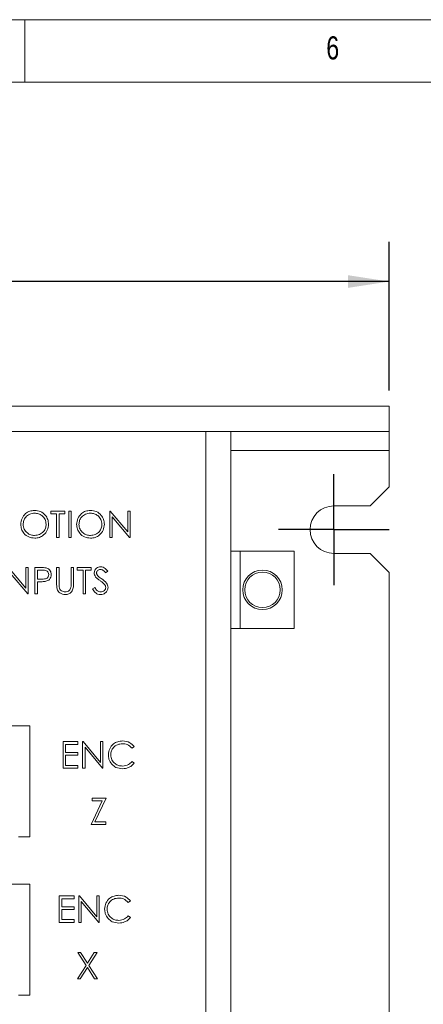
# Model space of a CAD drawing. Header units: inches. Extents: x 0.2 to 16.3, y 0.2 to 11.5.
# Tile 63 of 73: x 10.2 to 11.5, y 8.4 to 11.5. Entities that reach past the tile are written whole.
import ezdxf

# ---------------------------------------------------------------- set-up
doc = ezdxf.new("R2010")
doc.units = ezdxf.units.IN
doc.header["$MEASUREMENT"] = 0
doc.layers.add('FORMAT', color=7, linetype='Continuous')
doc.styles.add('SLDTEXTSTYLE0', font='TXT', dxfattribs={"width": 0.75})
doc.dimstyles.new('SLDDIMSTYLE0', dxfattribs={"dimtxt": 0.125, "dimasz": 0.13, "dimexe": 0, "dimexo": 0.0625, "dimgap": 0.03125, "dimtad": 2, "dimdec": 3, "dimzin": 4, "dimdsep": 46, "dimtxsty": 'Standard', "dimsah": 1, "dimcen": 0.09, "dimadec": 0, "dimazin": 0, "dimtfac": 1, "dimtdec": 3, "dimtofl": 0, "dimtmove": 0, "dimatfit": 3, "dimfxl": 1, "dimtolj": 1, "dimtzin": 12, "dimarcsym": 0})

# ---------------------------------------------------------------- blocks, each defined once
blk = doc.blocks.new('*D3')
at = {"layer": 'FORMAT'}
for p, q in [((6.3864, 10.3253), (6.3864, 10.794)), ((11.3864, 10.3253), (11.3864, 10.794)), ((11.3864, 10.669), (6.3864, 10.669))]:
    blk.add_line(p, q, dxfattribs=at)
for points in [[(6.3864, 10.669), (6.5164, 10.649), (6.5164, 10.689)], [(11.3864, 10.669), (11.2564, 10.689), (11.2564, 10.649)]]:
    blk.add_solid(points, dxfattribs=at)
at = {"layer": 'FORMAT', "insert": (8.6786, 10.8302), "char_height": 0.125, "attachment_point": 1, "style": 'SLDTEXTSTYLE0'}
blk.add_mtext('5.000', dxfattribs=at)
blk = doc.blocks.new('SW_CENTERMARKSYMBOL_1')
at = {"layer": 'FORMAT', "color": 0}
for p, q in [((0, 0.1), (0, 0.175)), ((0, 0), (0, 0.1)), ((-0.1, 0), (-0.175, 0)), ((0, 0), (-0.1, 0)), ((0, 0), (0, -0.1)), ((0, 0), (0.1, 0)), ((0.1, 0), (0.175, 0)), ((0, -0.1), (0, -0.175))]:
    blk.add_line(p, q, dxfattribs=at)

msp = doc.modelspace()

# ---------------------------------------------------------------- linework, layer by layer
at = {"color": 7, "linetype": 'Continuous', "lineweight": 0}
for p, q in [((16.3386, 11.4961), (0.1969, 11.4961)), ((10.2362, 11.2992), (10.2362, 11.4961)), ((16.1417, 11.2992), (0.3937, 11.2992))]:
    msp.add_line(p, q, dxfattribs=at)
at = {"color": 7, "linetype": 'Continuous', "lineweight": 15}
for p, q in [((11.3864, 10.2753), (6.3864, 10.2753)), ((11.2114, 10.2753), (11.1364, 10.2753)), ((11.3264, 10.2753), (11.2114, 10.2753)), ((11.3864, 10.2753), (11.3264, 10.2753)), ((11.3864, 10.2753), (11.3864, 10.1953)), ((11.3864, 10.1953), (6.3864, 10.1953)), ((10.8074, 6.2793), (10.8074, 10.1953)), ((10.8864, 10.1953), (10.8864, 6.2793)), ((11.2114, 10.1953), (11.1364, 10.1953)), ((11.3264, 10.1953), (11.2114, 10.1953)), ((11.3864, 10.1953), (11.3264, 10.1953)), ((11.3864, 10.1353), (11.3864, 10.1953)), ((11.3864, 10.1353), (10.8864, 10.1353)), ((11.3864, 10.0203), (11.3864, 10.1353)), ((11.3264, 9.9603), (11.3864, 10.0203)), ((11.2114, 9.9603), (11.3264, 9.9603)), ((10.3182, 9.944), (10.362, 9.944)), ((10.3182, 9.9354), (10.3182, 9.944)), ((10.3364, 9.9354), (10.3182, 9.9354)), ((10.3364, 9.8606), (10.3364, 9.9354)), ((10.3439, 9.9354), (10.3439, 9.8606)), ((10.362, 9.9354), (10.3439, 9.9354)), ((10.362, 9.944), (10.362, 9.9354)), ((10.3749, 9.944), (10.3823, 9.944)), ((10.3749, 9.8606), (10.3749, 9.944)), ((10.3823, 9.944), (10.3823, 9.8606)), ((10.5041, 9.944), (10.5057, 9.944)), ((10.5041, 9.8606), (10.5041, 9.944)), ((10.5057, 9.944), (10.5608, 9.8784)), ((10.5665, 9.8606), (10.5116, 9.9261)), ((10.5116, 9.9261), (10.5116, 9.8606)), ((10.5608, 9.944), (10.5682, 9.944)), ((10.5608, 9.8784), (10.5608, 9.944)), ((10.5682, 9.944), (10.5682, 9.8606)), ((10.3439, 9.8606), (10.3364, 9.8606)), ((10.3823, 9.8606), (10.3749, 9.8606)), ((10.5116, 9.8606), (10.5041, 9.8606)), ((10.5682, 9.8606), (10.5665, 9.8606)), ((10.9154, 9.8178), (10.8864, 9.8178)), ((11.0864, 9.8178), (10.9154, 9.8178)), ((10.9154, 9.5728), (10.9154, 9.8178)), ((11.0864, 9.5728), (11.0864, 9.8178)), ((11.3264, 9.8103), (11.2114, 9.8103)), ((11.3864, 9.7503), (11.3264, 9.8103)), ((10.1841, 9.7657), (10.2392, 9.7001)), ((10.2392, 9.7657), (10.2467, 9.7657)), ((10.2392, 9.7001), (10.2392, 9.7657)), ((10.2467, 9.7657), (10.2467, 9.6824)), ((10.268, 9.7657), (10.2844, 9.7657)), ((10.268, 9.6824), (10.268, 9.7657)), ((10.3364, 9.7657), (10.3439, 9.7657)), ((10.3364, 9.7154), (10.3364, 9.7657)), ((10.3439, 9.7657), (10.3439, 9.7158)), ((10.3823, 9.7657), (10.3898, 9.7657)), ((10.3823, 9.7158), (10.3823, 9.7657)), ((10.3898, 9.7657), (10.3898, 9.7154)), ((10.4016, 9.7657), (10.4454, 9.7657)), ((10.4016, 9.7572), (10.4016, 9.7657)), ((10.4454, 9.7657), (10.4454, 9.7572)), ((10.245, 9.6824), (10.19, 9.7478)), ((10.2755, 9.7572), (10.2755, 9.7294)), ((10.2907, 9.7572), (10.2755, 9.7572)), ((10.4197, 9.7572), (10.4016, 9.7572)), ((10.4197, 9.6824), (10.4197, 9.7572)), ((10.4272, 9.7572), (10.4272, 9.6824)), ((10.4454, 9.7572), (10.4272, 9.7572)), ((10.4977, 9.7537), (10.491, 9.7486)), ((11.3864, 6.7703), (11.3864, 9.7503)), ((10.2755, 9.7294), (10.2901, 9.7292)), ((10.2755, 9.7208), (10.2755, 9.6824)), ((10.2815, 9.7208), (10.2755, 9.7208)), ((10.2467, 9.6824), (10.245, 9.6824)), ((10.2755, 9.6824), (10.268, 9.6824)), ((10.4272, 9.6824), (10.4197, 9.6824)), ((10.4496, 9.6984), (10.4567, 9.7027)), ((10.8864, 9.5728), (10.9154, 9.5728)), ((10.9154, 9.5728), (11.0864, 9.5728)), ((7.5064, 9.2653), (10.2514, 9.2653)), ((10.2514, 9.2653), (10.2514, 8.9153)), ((10.3566, 9.2157), (10.4036, 9.2157)), ((10.3566, 9.1324), (10.3566, 9.2157)), ((10.3641, 9.2072), (10.3641, 9.1815)), ((10.4036, 9.2072), (10.3641, 9.2072)), ((10.4036, 9.2157), (10.4036, 9.2072)), ((10.4185, 9.2157), (10.4201, 9.2157)), ((10.4185, 9.1324), (10.4185, 9.2157)), ((10.4201, 9.2157), (10.4752, 9.1501)), ((10.4752, 9.2157), (10.4826, 9.2157)), ((10.4752, 9.1501), (10.4752, 9.2157)), ((10.4826, 9.2157), (10.4826, 9.1324)), ((10.3641, 9.1815), (10.4036, 9.1815)), ((10.4036, 9.1815), (10.4036, 9.173)), ((10.4809, 9.1324), (10.426, 9.1978)), ((10.426, 9.1978), (10.426, 9.1324)), ((10.5809, 9.2004), (10.5744, 9.1954)), ((10.3641, 9.173), (10.3641, 9.1409)), ((10.4036, 9.173), (10.3641, 9.173)), ((10.5744, 9.1527), (10.5809, 9.1477)), ((10.4036, 9.1324), (10.3566, 9.1324)), ((10.3641, 9.1409), (10.4036, 9.1409)), ((10.4036, 9.1409), (10.4036, 9.1324)), ((10.426, 9.1324), (10.4185, 9.1324)), ((10.4826, 9.1324), (10.4809, 9.1324)), ((10.4453, 8.9541), (10.4802, 9.0289)), ((10.4485, 9.0374), (10.4923, 9.0374)), ((10.4485, 9.0289), (10.4485, 9.0374)), ((10.4802, 9.0289), (10.4485, 9.0289)), ((10.4923, 9.0374), (10.4573, 8.9627)), ((10.4573, 8.9627), (10.4912, 8.9627)), ((10.4912, 8.9627), (10.4912, 8.9541)), ((10.4912, 8.9541), (10.4453, 8.9541)), ((10.2514, 8.9153), (10.2164, 8.9153)), ((7.5064, 8.7653), (10.2514, 8.7653)), ((10.2514, 8.7653), (10.2514, 8.4153)), ((10.3448, 8.7282), (10.3918, 8.7282)), ((10.3448, 8.6449), (10.3448, 8.7282)), ((10.3523, 8.7197), (10.3523, 8.6941)), ((10.3918, 8.7197), (10.3523, 8.7197)), ((10.3918, 8.7282), (10.3918, 8.7197)), ((10.4068, 8.7282), (10.4084, 8.7282)), ((10.4068, 8.6449), (10.4068, 8.7282)), ((10.4084, 8.7282), (10.4634, 8.6627)), ((10.4692, 8.6449), (10.4143, 8.7103)), ((10.4143, 8.7103), (10.4143, 8.6449)), ((10.4634, 8.7282), (10.4709, 8.7282)), ((10.4634, 8.6627), (10.4634, 8.7282)), ((10.4709, 8.7282), (10.4709, 8.6449)), ((10.5692, 8.7129), (10.5626, 8.7079)), ((10.3523, 8.6941), (10.3918, 8.6941)), ((10.3523, 8.6855), (10.3523, 8.6535)), ((10.3918, 8.6855), (10.3523, 8.6855)), ((10.3918, 8.6941), (10.3918, 8.6855)), ((10.3523, 8.6535), (10.3918, 8.6535)), ((10.3918, 8.6535), (10.3918, 8.6449)), ((10.5626, 8.6652), (10.5692, 8.6602)), ((10.3918, 8.6449), (10.3448, 8.6449)), ((10.4143, 8.6449), (10.4068, 8.6449)), ((10.4709, 8.6449), (10.4692, 8.6449)), ((10.4031, 8.55), (10.4117, 8.55)), ((10.4292, 8.5091), (10.4031, 8.55)), ((10.4117, 8.55), (10.4335, 8.5159)), ((10.4335, 8.5159), (10.4553, 8.55)), ((10.464, 8.55), (10.4378, 8.5091)), ((10.4553, 8.55), (10.464, 8.55)), ((10.402, 8.4666), (10.4292, 8.5091)), ((10.4335, 8.5024), (10.4106, 8.4666)), ((10.4564, 8.4666), (10.4335, 8.5024)), ((10.4378, 8.5091), (10.465, 8.4666)), ((10.4106, 8.4666), (10.402, 8.4666)), ((10.465, 8.4666), (10.4564, 8.4666)), ((10.2514, 8.4153), (10.2164, 8.4153))]:
    msp.add_line(p, q, dxfattribs=at)
for radius in [0.0625, 0.056]:
    msp.add_circle((10.9864, 9.6953), radius, dxfattribs=at)
msp.add_arc((11.2114, 9.8853), 0.075, 90, 270, dxfattribs=at)
for points, knots in [([(10.2231, 9.9019), (10.2239, 9.9084), (10.2255, 9.9212), (10.2369, 9.9359), (10.2513, 9.9446), (10.2614, 9.9456), (10.2664, 9.9461)], [0, 0, 0, 0, 0.279731, 0.559327, 0.779681, 1, 1, 1, 1]), ([(10.2668, 9.9376), (10.2615, 9.9369), (10.251, 9.9355), (10.239, 9.9262), (10.2318, 9.9144), (10.231, 9.9061), (10.2306, 9.902)], [0, 0, 0, 0, 0.2796274, 0.5593483, 0.77963, 1, 1, 1, 1]), ([(10.2664, 9.9461), (10.2729, 9.9454), (10.286, 9.944), (10.3006, 9.9322), (10.3095, 9.9177), (10.3103, 9.9075), (10.3108, 9.9023)], [0, 0, 0, 0, 0.279767, 0.55936, 0.779571, 1, 1, 1, 1]), ([(10.3033, 9.9023), (10.3026, 9.9076), (10.3014, 9.9182), (10.2912, 9.9297), (10.2792, 9.9363), (10.2709, 9.9371), (10.2668, 9.9376)], [0, 0, 0, 0, 0.279466, 0.558869, 0.779516, 1, 1, 1, 1]), ([(10.3994, 9.9019), (10.4002, 9.9084), (10.4017, 9.9212), (10.4131, 9.9359), (10.4275, 9.9446), (10.4376, 9.9456), (10.4427, 9.9461)], [0, 0, 0, 0, 0.279731, 0.559327, 0.779681, 1, 1, 1, 1]), ([(10.4431, 9.9376), (10.4378, 9.9369), (10.4273, 9.9355), (10.4152, 9.9262), (10.408, 9.9144), (10.4073, 9.9061), (10.4069, 9.902)], [0, 0, 0, 0, 0.2796274, 0.5593483, 0.77963, 1, 1, 1, 1]), ([(10.4427, 9.9461), (10.4492, 9.9454), (10.4623, 9.944), (10.4769, 9.9322), (10.4858, 9.9177), (10.4866, 9.9075), (10.487, 9.9023)], [0, 0, 0, 0, 0.279767, 0.55936, 0.779571, 1, 1, 1, 1]), ([(10.4796, 9.9023), (10.4789, 9.9076), (10.4776, 9.9182), (10.4675, 9.9297), (10.4555, 9.9363), (10.4472, 9.9371), (10.4431, 9.9376)], [0, 0, 0, 0, 0.279466, 0.558869, 0.779516, 1, 1, 1, 1]), ([(10.2671, 9.8585), (10.2606, 9.8592), (10.2477, 9.8606), (10.2333, 9.8724), (10.2245, 9.8867), (10.2236, 9.8969), (10.2231, 9.9019)], [0, 0, 0, 0, 0.279663, 0.559355, 0.779636, 1, 1, 1, 1]), ([(10.2306, 9.902), (10.2313, 9.8967), (10.2325, 9.8862), (10.2426, 9.8749), (10.2544, 9.8681), (10.2627, 9.8674), (10.2668, 9.867)], [0, 0, 0, 0, 0.279417, 0.559077, 0.77948, 1, 1, 1, 1]), ([(10.2668, 9.867), (10.2721, 9.8676), (10.2827, 9.8688), (10.2949, 9.878), (10.3021, 9.8899), (10.3029, 9.8982), (10.3033, 9.9023)], [0, 0, 0, 0, 0.27983, 0.559389, 0.779654, 1, 1, 1, 1]), ([(10.3108, 9.9023), (10.31, 9.8959), (10.3086, 9.8829), (10.2967, 9.8686), (10.2823, 9.8598), (10.2722, 9.8589), (10.2671, 9.8585)], [0, 0, 0, 0, 0.279631, 0.559342, 0.779597, 1, 1, 1, 1]), ([(10.4434, 9.8585), (10.4369, 9.8592), (10.424, 9.8606), (10.4096, 9.8724), (10.4008, 9.8867), (10.3999, 9.8969), (10.3994, 9.9019)], [0, 0, 0, 0, 0.279663, 0.559355, 0.779636, 1, 1, 1, 1]), ([(10.4069, 9.902), (10.4075, 9.8967), (10.4088, 9.8862), (10.4189, 9.8749), (10.4307, 9.8681), (10.4389, 9.8674), (10.4431, 9.867)], [0, 0, 0, 0, 0.279417, 0.559077, 0.77948, 1, 1, 1, 1]), ([(10.4431, 9.867), (10.4484, 9.8676), (10.4589, 9.8688), (10.4712, 9.878), (10.4784, 9.8899), (10.4792, 9.8982), (10.4796, 9.9023)], [0, 0, 0, 0, 0.27983, 0.559389, 0.779654, 1, 1, 1, 1]), ([(10.487, 9.9023), (10.4863, 9.8959), (10.4848, 9.8829), (10.473, 9.8686), (10.4586, 9.8598), (10.4484, 9.8589), (10.4434, 9.8585)], [0, 0, 0, 0, 0.279631, 0.559342, 0.779597, 1, 1, 1, 1]), ([(10.2844, 9.7657), (10.2879, 9.7657), (10.2943, 9.7657), (10.3006, 9.7648), (10.3033, 9.7645)], [0, 0, 0, 0, 0.560308, 1, 1, 1, 1]), ([(10.455, 9.7484), (10.4553, 9.7514), (10.4561, 9.7573), (10.4618, 9.7637), (10.4686, 9.7672), (10.4732, 9.7676), (10.4755, 9.7678)], [0, 0, 0, 0, 0.279552, 0.5588, 0.779378, 1, 1, 1, 1]), ([(10.4755, 9.7678), (10.4781, 9.7676), (10.4832, 9.7671), (10.4912, 9.7622), (10.4953, 9.7569), (10.4977, 9.7537)], [0, 0, 0, 0, 0.279751, 0.559504, 1, 1, 1, 1]), ([(10.2901, 9.7292), (10.2952, 9.7292), (10.3015, 9.7292), (10.3077, 9.7333), (10.3109, 9.7372), (10.3114, 9.7409), (10.3118, 9.7433)], [0, 0, 0, 0, 0.499723, 0.625351, 0.751084, 1, 1, 1, 1]), ([(10.3118, 9.7433), (10.3114, 9.7457), (10.3109, 9.7493), (10.3078, 9.7531), (10.3019, 9.7573), (10.2957, 9.7572), (10.2907, 9.7572)], [0, 0, 0, 0, 0.248971, 0.37473, 0.500387, 1, 1, 1, 1]), ([(10.3193, 9.7434), (10.3191, 9.7406), (10.3187, 9.7351), (10.3145, 9.7284), (10.3089, 9.7241), (10.3047, 9.7228), (10.3027, 9.7222)], [0, 0, 0, 0, 0.280097, 0.559324, 0.779456, 1, 1, 1, 1]), ([(10.3033, 9.7645), (10.3059, 9.7635), (10.3109, 9.7617), (10.3162, 9.7561), (10.3189, 9.7497), (10.3192, 9.7455), (10.3193, 9.7434)], [0, 0, 0, 0, 0.279707, 0.559382, 0.779507, 1, 1, 1, 1]), ([(10.4596, 9.7357), (10.4582, 9.7379), (10.4556, 9.7417), (10.4552, 9.7464), (10.455, 9.7484)], [0, 0, 0, 0, 0.55984, 1, 1, 1, 1]), ([(10.4733, 9.7244), (10.4706, 9.7263), (10.4657, 9.7297), (10.4615, 9.7339), (10.4596, 9.7357)], [0, 0, 0, 0, 0.560408, 1, 1, 1, 1]), ([(10.4747, 9.7593), (10.473, 9.7592), (10.4696, 9.7589), (10.4655, 9.7563), (10.4629, 9.7527), (10.4626, 9.7501), (10.4625, 9.7487)], [0, 0, 0, 0, 0.280272, 0.559928, 0.77992, 1, 1, 1, 1]), ([(10.4625, 9.7487), (10.4626, 9.7476), (10.4628, 9.7453), (10.4646, 9.7414), (10.4667, 9.7393), (10.468, 9.738)], [0, 0, 0, 0, 0.279948, 0.55977, 1, 1, 1, 1]), ([(10.468, 9.738), (10.47, 9.7364), (10.4737, 9.7335), (10.4775, 9.7309), (10.4792, 9.7297)], [0, 0, 0, 0, 0.559907, 1, 1, 1, 1]), ([(10.491, 9.7486), (10.4886, 9.7516), (10.4853, 9.7558), (10.4792, 9.759), (10.4762, 9.7592), (10.4747, 9.7593)], [0, 0, 0, 0, 0.559814, 0.779848, 1, 1, 1, 1]), ([(10.3027, 9.7222), (10.2987, 9.7217), (10.2917, 9.7208), (10.2846, 9.7208), (10.2815, 9.7208)], [0, 0, 0, 0, 0.559693, 1, 1, 1, 1]), ([(10.3379, 9.6978), (10.3373, 9.7011), (10.3364, 9.7069), (10.3364, 9.7128), (10.3364, 9.7154)], [0, 0, 0, 0, 0.559502, 1, 1, 1, 1]), ([(10.3439, 9.7158), (10.3439, 9.7137), (10.3439, 9.71), (10.3441, 9.7063), (10.3442, 9.7047)], [0, 0, 0, 0, 0.560122, 1, 1, 1, 1]), ([(10.3442, 9.7047), (10.3447, 9.7021), (10.3458, 9.6971), (10.3529, 9.6905), (10.3595, 9.6894), (10.3635, 9.6888)], [0, 0, 0, 0, 0.281056, 0.560819, 1, 1, 1, 1]), ([(10.3898, 9.7154), (10.3897, 9.7107), (10.3896, 9.7015), (10.3846, 9.6892), (10.3749, 9.6814), (10.3676, 9.6806), (10.3639, 9.6802)], [0, 0, 0, 0, 0.281656, 0.560109, 0.780081, 1, 1, 1, 1]), ([(10.3815, 9.7028), (10.3818, 9.7052), (10.3824, 9.7095), (10.3823, 9.7139), (10.3823, 9.7158)], [0, 0, 0, 0, 0.559618, 1, 1, 1, 1]), ([(10.4883, 9.7111), (10.4858, 9.7138), (10.4812, 9.7187), (10.4757, 9.7226), (10.4733, 9.7244)], [0, 0, 0, 0, 0.5595, 1, 1, 1, 1]), ([(10.4792, 9.7297), (10.4844, 9.7258), (10.4917, 9.7204), (10.4979, 9.7104), (10.4985, 9.7053), (10.4988, 9.7028)], [0, 0, 0, 0, 0.560113, 0.780285, 1, 1, 1, 1]), ([(10.4913, 9.7029), (10.4911, 9.7046), (10.4907, 9.7075), (10.4891, 9.71), (10.4883, 9.7111)], [0, 0, 0, 0, 0.558991, 1, 1, 1, 1]), ([(10.3639, 9.6802), (10.3608, 9.6804), (10.3544, 9.6809), (10.3465, 9.685), (10.3406, 9.6908), (10.3388, 9.6955), (10.3379, 9.6978)], [0, 0, 0, 0, 0.280224, 0.559918, 0.779954, 1, 1, 1, 1]), ([(10.3635, 9.6888), (10.3658, 9.689), (10.3704, 9.6895), (10.376, 9.693), (10.3797, 9.6977), (10.3809, 9.7011), (10.3815, 9.7028)], [0, 0, 0, 0, 0.2797888, 0.5593756, 0.7795707, 1, 1, 1, 1]), ([(10.475, 9.6802), (10.4719, 9.6805), (10.4657, 9.6812), (10.4562, 9.6874), (10.4521, 9.6943), (10.4496, 9.6984)], [0, 0, 0, 0, 0.2798803, 0.5596642, 1, 1, 1, 1]), ([(10.4567, 9.7027), (10.4592, 9.6989), (10.4626, 9.6936), (10.4697, 9.6893), (10.4732, 9.689), (10.475, 9.6888)], [0, 0, 0, 0, 0.559318, 0.77978, 1, 1, 1, 1]), ([(10.475, 9.6888), (10.4772, 9.689), (10.4817, 9.6895), (10.4872, 9.6928), (10.4907, 9.6976), (10.4911, 9.7011), (10.4913, 9.7029)], [0, 0, 0, 0, 0.280275, 0.560144, 0.780151, 1, 1, 1, 1]), ([(10.4988, 9.7028), (10.4983, 9.6994), (10.4974, 9.6926), (10.4907, 9.6853), (10.483, 9.6809), (10.4777, 9.6804), (10.475, 9.6802)], [0, 0, 0, 0, 0.279186, 0.559086, 0.779448, 1, 1, 1, 1]), ([(10.4997, 9.1745), (10.5005, 9.1811), (10.502, 9.1941), (10.5143, 9.2084), (10.5292, 9.2167), (10.5394, 9.2175), (10.5446, 9.2178)], [0, 0, 0, 0, 0.2795121, 0.5590805, 0.7793743, 1, 1, 1, 1]), ([(10.5441, 9.2093), (10.5388, 9.2087), (10.5281, 9.2075), (10.5157, 9.1984), (10.5084, 9.1865), (10.5076, 9.1781), (10.5072, 9.174)], [0, 0, 0, 0, 0.279857, 0.559519, 0.779686, 1, 1, 1, 1]), ([(10.5744, 9.1954), (10.5696, 9.1999), (10.5609, 9.2079), (10.5493, 9.2089), (10.5441, 9.2093)], [0, 0, 0, 0, 0.5584272, 1, 1, 1, 1]), ([(10.5446, 9.2178), (10.5526, 9.217), (10.5669, 9.2154), (10.5766, 9.205), (10.5809, 9.2004)], [0, 0, 0, 0, 0.559517, 1, 1, 1, 1]), ([(10.5103, 9.1448), (10.5069, 9.1499), (10.5007, 9.1589), (10.5, 9.1697), (10.4997, 9.1745)], [0, 0, 0, 0, 0.5590282, 1, 1, 1, 1]), ([(10.5072, 9.174), (10.5079, 9.1686), (10.5091, 9.1578), (10.5196, 9.1462), (10.5319, 9.1397), (10.5404, 9.1391), (10.5446, 9.1388)], [0, 0, 0, 0, 0.279435, 0.558922, 0.779282, 1, 1, 1, 1]), ([(10.5447, 9.1302), (10.5373, 9.1309), (10.5241, 9.132), (10.5145, 9.1409), (10.5103, 9.1448)], [0, 0, 0, 0, 0.559803, 1, 1, 1, 1]), ([(10.5446, 9.1388), (10.5511, 9.1396), (10.5626, 9.141), (10.5708, 9.1491), (10.5744, 9.1527)], [0, 0, 0, 0, 0.55877, 1, 1, 1, 1]), ([(10.5809, 9.1477), (10.5784, 9.1448), (10.5732, 9.1389), (10.5609, 9.1318), (10.5508, 9.1308), (10.5447, 9.1302)], [0, 0, 0, 0, 0.28041, 0.560795, 1, 1, 1, 1]), ([(10.488, 8.6871), (10.4888, 8.6936), (10.4903, 8.7067), (10.5026, 8.721), (10.5174, 8.7292), (10.5277, 8.73), (10.5328, 8.7304)], [0, 0, 0, 0, 0.279512, 0.55908, 0.779374, 1, 1, 1, 1]), ([(10.5324, 8.7218), (10.527, 8.7212), (10.5164, 8.72), (10.504, 8.711), (10.4966, 8.6991), (10.4958, 8.6907), (10.4955, 8.6865)], [0, 0, 0, 0, 0.279856, 0.559518, 0.779685, 1, 1, 1, 1]), ([(10.5626, 8.7079), (10.5578, 8.7124), (10.5492, 8.7205), (10.5375, 8.7214), (10.5324, 8.7218)], [0, 0, 0, 0, 0.5584272, 1, 1, 1, 1]), ([(10.5328, 8.7304), (10.5408, 8.7295), (10.5551, 8.7279), (10.5649, 8.7175), (10.5692, 8.7129)], [0, 0, 0, 0, 0.559517, 1, 1, 1, 1]), ([(10.4986, 8.6573), (10.4951, 8.6624), (10.4889, 8.6714), (10.4883, 8.6823), (10.488, 8.6871)], [0, 0, 0, 0, 0.559029, 1, 1, 1, 1]), ([(10.4955, 8.6865), (10.4961, 8.6811), (10.4974, 8.6703), (10.5078, 8.6587), (10.5202, 8.6522), (10.5287, 8.6516), (10.5329, 8.6513)], [0, 0, 0, 0, 0.279435, 0.558922, 0.779283, 1, 1, 1, 1]), ([(10.5329, 8.6428), (10.5256, 8.6434), (10.5124, 8.6445), (10.5028, 8.6534), (10.4986, 8.6573)], [0, 0, 0, 0, 0.559802, 1, 1, 1, 1]), ([(10.5329, 8.6513), (10.5393, 8.6521), (10.5509, 8.6535), (10.559, 8.6616), (10.5626, 8.6652)], [0, 0, 0, 0, 0.558772, 1, 1, 1, 1]), ([(10.5692, 8.6602), (10.5666, 8.6573), (10.5615, 8.6514), (10.5491, 8.6443), (10.5391, 8.6434), (10.5329, 8.6428)], [0, 0, 0, 0, 0.280412, 0.560794, 1, 1, 1, 1])]:
    msp.add_open_spline(points, degree=3, knots=knots, dxfattribs=at)

# ---------------------------------------------------------------- block references
at = {"layer": 'FORMAT'}
msp.add_blockref('SW_CENTERMARKSYMBOL_1', (11.2114, 9.8853), dxfattribs=at)

# ---------------------------------------------------------------- texts
at = {"color": 7, "linetype": 'Continuous', "lineweight": 0, "insert": (11.1877, 11.4436), "char_height": 0.0729, "attachment_point": 1, "style": 'SLDTEXTSTYLE0'}
msp.add_mtext('6', dxfattribs=at)

# ---------------------------------------------------------------- dimensions: what is measured, and where the dimension line sits
at = {"layer": 'FORMAT'}
dim = msp.add_linear_dim(base=(6.3864, 10.669), p1=(11.3864, 10.2753), p2=(6.3864, 10.2753), dimstyle='SLDDIMSTYLE0', dxfattribs=at)
dim.commit()
dim.dimension.update_dxf_attribs({"geometry": '*D3', "text_midpoint": (8.8864, 10.669), "dimtype": 160})

doc.saveas('drawing.dxf')
